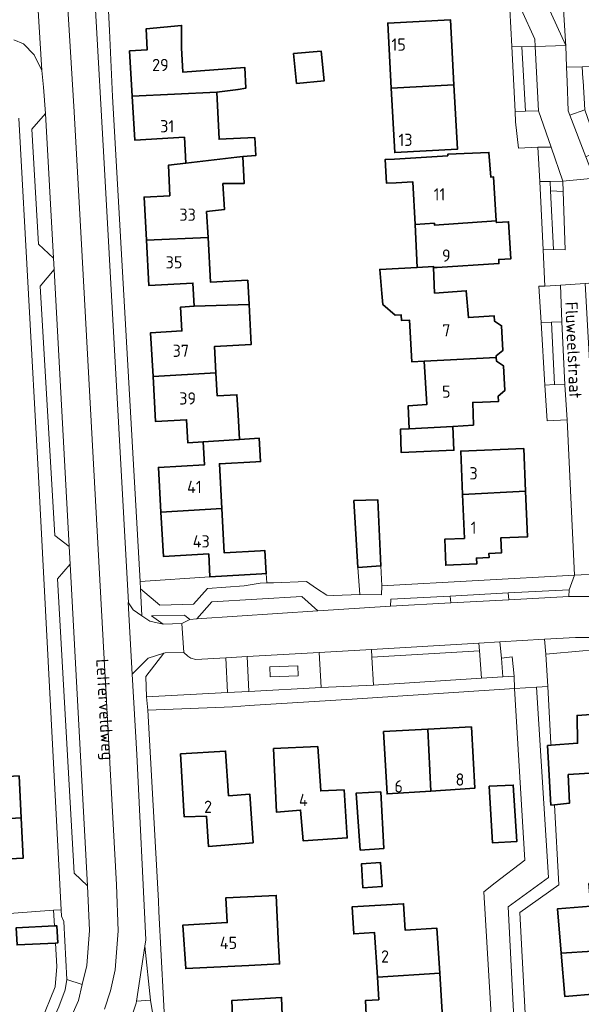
# Model space of a CAD drawing. Header units: metres. Extents: x 245598 to 248629, y 478632 to 481821.
# Tile 77 of 122: x 247523 to 247606, y 479626 to 479771. Entities that reach past the tile are written whole.
import ezdxf
from ezdxf.enums import TextEntityAlignment as Align

# ---------------------------------------------------------------- set-up
doc = ezdxf.new("R2010")
doc.units = ezdxf.units.M
for name, color, linetype, lineweight in [('B-XX-GR-GROENVOORZIENING-GV', 80, 'Continuous', 18), ('B-XX-OG-BEBOUWING-GV', 7, 'Continuous', 35), ('B-XX-OG-BEBOUWING-T18', 10, 'Continuous', 18), ('B-XX-OG-TERREIN_ERF-GV', 7, 'Continuous', 18), ('B-XX-OG-TOPOGRAFIE-T18', 10, 'Continuous', 18), ('B-XX-VH-VERHARDING_GESLOTEN-GV', 252, 'Continuous', 18), ('B-XX-VH-VERHARDING_OPEN-GV', 252, 'Continuous', 18)]:
    doc.layers.add(name, color=color, linetype=linetype, lineweight=lineweight)
doc.styles.add('NLCS-ISO-M-T18', font='NLCS-ISO.ttf', dxfattribs={"height": 1.8})

msp = doc.modelspace()

# ---------------------------------------------------------------- linework, layer by layer
at = {"layer": 'B-XX-GR-GROENVOORZIENING-GV'}
for points in [[(247597.644, 479757.213), (247599.563, 479757.275), (247599.063, 479766.738), (247597.091, 479766.687)], [(247603.675, 479763.675), (247603.753, 479761.57), (247603.913, 479757.275), (247604.159, 479756.636), (247606.33, 479757.403), (247606.08, 479761.657), (247606.058, 479762.032), (247605.948, 479763.741)], [(247603.161, 479745.43), (247601.327, 479745.489), (247601.725, 479736.875), (247603.438, 479736.813)], [(247601.875, 479717.063), (247603.413, 479717.012), (247602.988, 479726.263), (247601.463, 479726.225)], [(247558.895, 479689.229), (247551.279, 479688.804), (247541.014, 479688.1), (247541.075, 479687.025), (247543.925, 479684.6), (247548.862, 479684.775), (247550.9, 479687.063), (247556.325, 479687.463), (247558.675, 479687.875), (247559.643, 479687.881), (247559.555, 479689.258)], [(247586.58, 479685.962), (247577.862, 479685.5), (247577.813, 479684.5), (247586.656, 479684.972)], [(247595.164, 479685.427), (247603.988, 479685.899), (247604.038, 479686.887), (247595.091, 479686.413)], [(247544.388, 479681.812), (247547.162, 479681.925), (247548.325, 479682.525), (247547.558, 479683.141), (247542.692, 479683.071)], [(247544.52, 479677.582), (247541.862, 479674.125), (247541.963, 479671.163), (247553.875, 479671.775), (247553.625, 479676.887), (247549.225, 479676.625), (247548.487, 479676.812), (247548.037, 479677.137), (247547.425, 479677.663), (247544.688, 479677.637)], [(247567.612, 479672.5), (247567.325, 479677.687), (247556.737, 479677.075), (247557.013, 479671.937)], [(247591.175, 479673.9), (247590.852, 479677.928), (247575.054, 479676.959), (247575.288, 479672.887)], [(247594.125, 479676.812), (247594.325, 479674.113), (247595.962, 479674.213), (247595.675, 479677.012)], [(247560.136, 479674.073), (247564.259, 479674.218), (247564.206, 479675.726), (247560.083, 479675.581)], [(247560.136, 479674.073), (247560.083, 479675.581), (247564.206, 479675.726), (247564.259, 479674.218)], [(247508.275, 479637.125), (247509.791, 479622.446), (247509.838, 479621.988), (247510, 479621.3), (247512.713, 479622.062), (247514.238, 479618.812), (247514.488, 479618.287), (247492.988, 479608.375), (247498.012, 479599.525), (247514.799, 479610.606), (247513.994, 479611.975), (247516.617, 479613.911), (247523.016, 479618.636), (247526.425, 479623.323), (247528.556, 479628.522), (247528.811, 479631.505), (247528.599, 479634.974), (247522.947, 479634.704), (247522.827, 479637.214), (247528.445, 479637.483), (247528.304, 479639.787), (247508.236, 479638.303)], [(247529.424, 479639.87), (247528.304, 479639.787), (247528.445, 479637.483), (247528.81, 479637.5), (247528.93, 479634.99), (247528.599, 479634.974), (247528.811, 479631.505), (247528.556, 479628.522), (247526.425, 479623.323), (247523.016, 479618.636), (247516.617, 479613.911), (247513.994, 479611.975), (247514.799, 479610.606), (247521.287, 479614.888), (247524.125, 479617.675), (247525.988, 479620), (247527.838, 479622.925), (247529.1, 479625.575), (247530.013, 479628.075), (247530.275, 479629.625), (247529.8, 479638.125), (247529.475, 479638.9)], [(247541.7, 479634.525), (247540.475, 479626.437), (247542.525, 479626.575)]]:
    msp.add_lwpolyline(points, close=True, dxfattribs=at)
at = {"layer": 'B-XX-OG-BEBOUWING-GV'}
for points in [[(247555.413, 479760.401), (247555.412, 479760.413), (247556.563, 479760.6), (247556.388, 479763.637), (247547.288, 479762.959), (247547.077, 479766.514), (247547.125, 479769.812), (247541.9, 479769.312), (247542.046, 479766.215), (247539.477, 479766.063), (247539.872, 479759.421), (247552.272, 479760.027)], [(247577.916, 479760.617), (247587.123, 479761.078), (247586.602, 479770.648), (247577.397, 479770.148)], [(247563.975, 479761.3), (247568.05, 479761.666), (247567.612, 479766.038), (247563.575, 479765.675)], [(247555.237, 479750.475), (247556.112, 479750.575), (247557.999, 479750.676), (247557.869, 479753.339), (247552.612, 479753.082), (247552.272, 479760.027), (247539.872, 479759.421), (247540.257, 479752.945), (247547.538, 479753.377), (247547.725, 479749.564)], [(247587.123, 479761.078), (247577.916, 479760.617), (247578.432, 479751.124), (247587.637, 479751.624)], [(247584.265, 479740.473), (247593.342, 479741.097), (247592.935, 479747.542), (247592.527, 479747.516), (247592.263, 479751.163), (247586.205, 479750.874), (247586.215, 479750.671), (247578.394, 479750.177), (247577.005, 479750.095), (247577.216, 479746.615), (247578.615, 479746.67), (247581.107, 479746.828), (247581.425, 479740.538), (247584.248, 479740.736)], [(247541.951, 479738.26), (247551.008, 479738.649), (247550.796, 479742.449), (247553.425, 479742.775), (247553.188, 479746.575), (247556.325, 479746.6), (247556.112, 479750.575), (247555.237, 479750.475), (247547.725, 479749.564), (247545.188, 479749.262), (247545.386, 479744.796), (247541.597, 479744.584)], [(247593.342, 479741.097), (247584.265, 479740.473), (247584.248, 479740.736), (247581.425, 479740.538), (247581.742, 479734.26), (247584.125, 479734.388), (247584.131, 479734.217), (247584.658, 479734.25), (247593.738, 479734.824), (247593.7, 479735.424), (247595.499, 479735.537), (247595.158, 479740.954), (247593.358, 479740.841)], [(247551.008, 479738.649), (247541.951, 479738.26), (247542.324, 479731.585), (247548.775, 479731.945), (247548.966, 479728.542), (247557.028, 479728.825), (247556.829, 479732.376), (247551.375, 479732.072)], [(247584.251, 479730.478), (247584.131, 479734.217), (247584.125, 479734.388), (247581.742, 479734.26), (247576.225, 479733.963), (247576.538, 479730.438), (247576.681, 479728.794), (247578.482, 479727.26), (247579.365, 479727.301), (247579.397, 479726.471), (247580.584, 479726.526), (247580.939, 479720.355), (247582.771, 479720.46), (247593.345, 479721.037), (247593.334, 479721.246), (247594.297, 479722.027), (247594.114, 479725.682), (247593.078, 479726.36), (247593.041, 479727.12), (247589.242, 479726.888), (247588.919, 479730.818)], [(247542.923, 479718.229), (247552.157, 479718.759), (247551.941, 479722.625), (247557.358, 479722.929), (247557.028, 479728.825), (247548.966, 479728.542), (247546.969, 479728.431), (247547.165, 479724.914), (247542.564, 479724.657)], [(247590.009, 479711.069), (247589.873, 479714.412), (247591.309, 479714.47), (247593.67, 479714.566), (247593.631, 479715.335), (247594.592, 479716.144), (247594.41, 479719.779), (247593.374, 479720.466), (247593.345, 479721.037), (247582.771, 479720.46), (247583.137, 479714.097), (247580.397, 479713.906), (247580.531, 479710.544), (247586.982, 479710.901)], [(247550.286, 479708.601), (247555.617, 479708.978), (247555.415, 479712.614), (247555.253, 479715.538), (247552.346, 479715.377), (247552.157, 479718.759), (247542.923, 479718.229), (247543.293, 479711.606), (247547.852, 479711.859), (247548.041, 479708.476)], [(247580.531, 479710.544), (247579.262, 479710.463), (247579.363, 479707.063), (247587.126, 479707.38), (247586.982, 479710.901)], [(247558.017, 479705.69), (247558.718, 479705.729), (247558.527, 479709.14), (247557.826, 479709.101), (247555.617, 479708.978), (247550.286, 479708.601), (247550.474, 479705.231), (247543.719, 479704.854), (247544.087, 479698.264), (247553.028, 479698.84), (247552.662, 479705.391)], [(247588.392, 479700.893), (247597.634, 479701.361), (247597.378, 479707.634), (247593.925, 479707.494), (247591.596, 479707.399), (247588.132, 479707.258)], [(247597.634, 479701.361), (247588.392, 479700.893), (247588.656, 479694.419), (247585.77, 479694.301), (247585.925, 479690.5), (247590.469, 479690.686), (247590.434, 479691.529), (247592.275, 479691.604), (247592.25, 479692.218), (247594.099, 479692.293), (247594.009, 479694.494), (247597.908, 479694.653)], [(247573.013, 479690.175), (247576.4, 479690.4), (247575.962, 479700.1), (247572.425, 479700)], [(247551.279, 479688.804), (247558.895, 479689.229), (247559.555, 479689.258), (247559.365, 479692.643), (247558.706, 479692.606), (247553.392, 479692.31), (247553.028, 479698.84), (247544.087, 479698.264), (247544.448, 479691.788), (247551.092, 479692.159)], [(247601.389, 479664.039), (247600.883, 479664.001), (247601.357, 479655.235), (247601.873, 479655.29), (247604.119, 479655.528), (247603.916, 479659.719), (247612.661, 479660.271), (247612.16, 479668.89), (247605.2, 479668.416), (247605.295, 479664.329)], [(247583.722, 479657.315), (247583.262, 479666.397), (247576.781, 479666.051), (247577.31, 479656.893)], [(247583.262, 479666.397), (247583.722, 479657.315), (247590.208, 479657.741), (247589.7, 479666.74)], [(247546.948, 479662.792), (247547.478, 479653.528), (247550.749, 479653.608), (247551.063, 479649.171), (247557.616, 479649.703), (247557.162, 479656.845), (247554.018, 479656.608), (247553.574, 479663.184)], [(247560.607, 479663.566), (247561.033, 479654.229), (247564.601, 479654.51), (247564.952, 479650.003), (247571.454, 479650.41), (247570.984, 479657.463), (247567.555, 479657.327), (247567.112, 479663.832)], [(247515.474, 479655.93), (247512.244, 479655.763), (247512.401, 479652.716), (247523.551, 479653.388), (247523.233, 479659.537), (247518.13, 479659.271), (247515.287, 479659.142)], [(247576.362, 479657.175), (247572.775, 479657), (247573.362, 479648.638), (247576.825, 479648.875)], [(247592.275, 479658.011), (247592.763, 479649.713), (247596.338, 479649.875), (247595.837, 479658.187), (247592.295, 479658.012)], [(247510.266, 479652.571), (247510.434, 479650.861), (247506.222, 479650.685), (247504.471, 479650.609), (247504.59, 479646.926), (247509.306, 479647.224), (247509.225, 479648.757), (247510.459, 479648.834), (247510.442, 479649.165), (247514.127, 479649.356), (247514.391, 479644.263), (247519.074, 479644.505), (247518.936, 479647.191), (247523.859, 479647.446), (247523.551, 479653.388), (247512.401, 479652.716), (247512.403, 479652.681)], [(247573.749, 479643.102), (247576.569, 479643.279), (247576.349, 479646.787), (247573.529, 479646.609)], [(247622.638, 479644.675), (247619.925, 479644.537), (247615.175, 479644.325), (247614.432, 479644.321), (247606.942, 479643.719), (247607.208, 479640.414), (247602.348, 479640.022), (247602.876, 479633.468), (247612.167, 479634.087), (247611.853, 479637.984), (247615.513, 479638.125), (247615.337, 479640.925), (247622.638, 479641.311), (247622.663, 479641.312), (247622.413, 479644.638)], [(247556.987, 479631.692), (247561.5, 479631.916), (247561.318, 479635.58), (247561.019, 479641.981), (247553.597, 479641.592), (247553.825, 479637.968), (247547.304, 479637.614), (247547.727, 479631.232)], [(247575.868, 479629.974), (247585.025, 479630.556), (247584.621, 479637.139), (247579.961, 479636.852), (247579.723, 479640.745), (247572.162, 479640.281), (247572.406, 479636.317), (247575.467, 479636.504)], [(247528.599, 479634.974), (247528.93, 479634.99), (247528.81, 479637.5), (247528.445, 479637.483), (247522.827, 479637.214), (247522.947, 479634.704)], [(247615.804, 479624.625), (247616.3, 479624.665), (247616.015, 479630.748), (247612.454, 479630.524), (247612.167, 479634.087), (247602.876, 479633.468), (247603.387, 479627.126), (247608.046, 479627.5), (247608.311, 479624.209), (247610.091, 479624.353)], [(247585.025, 479630.556), (247575.868, 479629.974), (247576.073, 479626.629), (247574.106, 479626.507), (247574.297, 479623.414), (247573.194, 479623.346), (247573.376, 479620.375), (247580.86, 479620.833), (247580.685, 479623.682), (247585.429, 479623.974)], [(247548.082, 479622.797), (247548.243, 479616.252), (247557.732, 479616.804), (247557.505, 479620.286), (247562.046, 479620.568), (247561.8, 479626.988), (247554.502, 479626.547), (247554.657, 479623.135)]]:
    msp.add_lwpolyline(points, close=True, dxfattribs=at)
at = {"layer": 'B-XX-OG-TERREIN_ERF-GV'}
for points in [[(247535.763, 479784.562), (247536.513, 479769.062), (247536.987, 479759.363), (247541.014, 479688.1), (247551.279, 479688.804), (247551.092, 479692.159), (247544.448, 479691.788), (247544.087, 479698.264), (247543.719, 479704.854), (247550.474, 479705.231), (247550.286, 479708.601), (247548.041, 479708.476), (247547.852, 479711.859), (247543.293, 479711.606), (247542.923, 479718.229), (247542.564, 479724.657), (247547.165, 479724.914), (247546.969, 479728.431), (247548.966, 479728.542), (247548.775, 479731.945), (247542.324, 479731.585), (247541.951, 479738.26), (247541.597, 479744.584), (247545.386, 479744.796), (247545.188, 479749.262), (247547.725, 479749.564), (247547.538, 479753.377), (247540.257, 479752.945), (247539.872, 479759.421), (247539.477, 479766.063), (247542.046, 479766.215), (247541.9, 479769.312), (247547.125, 479769.812), (247547.077, 479766.514), (247547.288, 479762.959), (247556.388, 479763.637), (247556.563, 479760.6), (247555.412, 479760.413), (247555.413, 479760.401), (247552.272, 479760.027), (247552.612, 479753.082), (247557.869, 479753.339), (247557.999, 479750.676), (247556.112, 479750.575), (247556.325, 479746.6), (247553.188, 479746.575), (247553.425, 479742.775), (247550.796, 479742.449), (247551.008, 479738.649), (247551.375, 479732.072), (247556.829, 479732.376), (247557.028, 479728.825), (247557.358, 479722.929), (247551.941, 479722.625), (247552.157, 479718.759), (247552.346, 479715.377), (247555.253, 479715.538), (247555.415, 479712.614), (247555.617, 479708.978), (247557.826, 479709.101), (247558.527, 479709.14), (247558.718, 479705.729), (247558.017, 479705.69), (247552.662, 479705.391), (247553.028, 479698.84), (247553.392, 479692.31), (247558.706, 479692.606), (247559.365, 479692.643), (247559.555, 479689.258), (247559.643, 479687.881), (247560.612, 479687.887), (247565.475, 479688.088), (247566.938, 479687.063), (247568.462, 479686.088), (247569.413, 479686.038), (247573.29, 479686.175), (247573.013, 479690.175), (247572.425, 479700), (247575.962, 479700.1), (247576.4, 479690.4), (247576.513, 479687.475), (247604.837, 479689.038), (247603.775, 479711.875), (247600.8, 479711.7), (247600.485, 479716.944), (247599.931, 479726.178), (247599.613, 479731.487), (247600.475, 479731.487), (247600.21, 479736.841), (247599.714, 479746.869), (247599.463, 479751.937), (247596.612, 479751.788), (247596.188, 479755.637), (247596.107, 479757.189), (247595.612, 479766.699), (247595.325, 479772.225)], [(247602.512, 479783.287), (247603.525, 479767.463), (247603.563, 479766.863), (247603.675, 479763.675), (247605.948, 479763.741), (247615.638, 479764.025), (247615.423, 479766.679), (247608.058, 479766.253), (247607.653, 479773.266)], [(247508.236, 479638.303), (247528.304, 479639.787), (247529.424, 479639.87), (247526.037, 479704.475), (247523.213, 479756.2)], [(247606.075, 479677.9), (247600.625, 479677.437), (247600.9, 479672.675), (247600.9, 479672.663), (247601.375, 479664.288), (247601.389, 479664.039), (247605.295, 479664.329), (247605.2, 479668.416), (247612.16, 479668.89)], [(247592.664, 479622.762), (247591.5, 479642.5), (247593.188, 479643.8), (247597.525, 479647.162), (247596.013, 479672.363), (247572.188, 479670.825), (247557.025, 479669.863), (247554.588, 479669.7), (247542.175, 479669.175), (247543.7, 479641.162), (247543.787, 479639.625), (247544.463, 479626.662), (247544.662, 479622.925)], [(247612.661, 479660.271), (247603.916, 479659.719), (247604.119, 479655.528), (247601.873, 479655.29), (247602.525, 479643.525), (247596.787, 479639.437), (247599.672, 479584.76)], [(247608.046, 479627.5), (247603.387, 479627.126), (247602.876, 479633.468), (247602.348, 479640.022), (247607.208, 479640.414)]]:
    msp.add_lwpolyline(points, dxfattribs=at)
for points in [[(247577.916, 479760.617), (247577.397, 479770.148), (247586.602, 479770.648), (247587.123, 479761.078), (247587.637, 479751.624), (247578.432, 479751.124)], [(247568.05, 479761.666), (247563.975, 479761.3), (247563.575, 479765.675), (247567.612, 479766.038)], [(247584.658, 479734.25), (247584.131, 479734.217), (247584.251, 479730.478), (247588.919, 479730.818), (247589.242, 479726.888), (247593.041, 479727.12), (247593.078, 479726.36), (247594.114, 479725.682), (247594.297, 479722.027), (247593.334, 479721.246), (247593.345, 479721.037), (247593.374, 479720.466), (247594.41, 479719.779), (247594.592, 479716.144), (247593.631, 479715.335), (247593.67, 479714.566), (247591.309, 479714.47), (247589.873, 479714.412), (247590.009, 479711.069), (247586.982, 479710.901), (247587.126, 479707.38), (247579.363, 479707.063), (247579.262, 479710.463), (247580.531, 479710.544), (247580.397, 479713.906), (247583.137, 479714.097), (247582.771, 479720.46), (247580.939, 479720.355), (247580.584, 479726.526), (247579.397, 479726.471), (247579.365, 479727.301), (247578.482, 479727.26), (247576.681, 479728.794), (247576.538, 479730.438), (247576.225, 479733.963), (247581.742, 479734.26), (247581.425, 479740.538), (247581.107, 479746.828), (247578.615, 479746.67), (247577.216, 479746.615), (247577.005, 479750.095), (247578.394, 479750.177), (247586.215, 479750.671), (247586.205, 479750.874), (247592.263, 479751.163), (247592.527, 479747.516), (247592.935, 479747.542), (247593.342, 479741.097), (247593.358, 479740.841), (247595.158, 479740.954), (247595.499, 479735.537), (247593.7, 479735.424), (247593.738, 479734.824)], [(247588.392, 479700.893), (247588.132, 479707.258), (247591.596, 479707.399), (247593.925, 479707.494), (247597.378, 479707.634), (247597.634, 479701.361), (247597.908, 479694.653), (247594.009, 479694.494), (247594.099, 479692.293), (247592.25, 479692.218), (247592.275, 479691.604), (247590.434, 479691.529), (247590.469, 479690.686), (247585.925, 479690.5), (247585.77, 479694.301), (247588.656, 479694.419)], [(247583.722, 479657.315), (247577.31, 479656.893), (247576.781, 479666.051), (247583.262, 479666.397), (247589.7, 479666.74), (247590.208, 479657.741)], [(247546.948, 479662.792), (247553.574, 479663.184), (247554.018, 479656.608), (247557.162, 479656.845), (247557.616, 479649.703), (247551.063, 479649.171), (247550.749, 479653.608), (247547.478, 479653.528)], [(247560.607, 479663.566), (247567.112, 479663.832), (247567.555, 479657.327), (247570.984, 479657.463), (247571.454, 479650.41), (247564.952, 479650.003), (247564.601, 479654.51), (247561.033, 479654.229)], [(247518.936, 479647.191), (247519.074, 479644.505), (247514.391, 479644.263), (247514.127, 479649.356), (247510.442, 479649.165), (247510.459, 479648.834), (247509.225, 479648.757), (247509.306, 479647.224), (247504.59, 479646.926), (247504.471, 479650.609), (247504.361, 479653.996), (247506.025, 479654.062), (247510.188, 479654.087), (247510.266, 479652.571), (247512.403, 479652.681), (247512.401, 479652.716), (247512.244, 479655.763), (247515.474, 479655.93), (247515.287, 479659.142), (247518.13, 479659.271), (247523.233, 479659.537), (247523.551, 479653.388), (247523.859, 479647.446)], [(247576.362, 479657.175), (247576.825, 479648.875), (247573.362, 479648.638), (247572.775, 479657)], [(247592.295, 479658.012), (247595.837, 479658.187), (247596.338, 479649.875), (247592.763, 479649.713), (247592.275, 479658.011)], [(247573.749, 479643.102), (247573.529, 479646.609), (247576.349, 479646.787), (247576.569, 479643.279)], [(247561.318, 479635.58), (247561.5, 479631.916), (247556.987, 479631.692), (247547.727, 479631.232), (247547.304, 479637.614), (247553.825, 479637.968), (247553.597, 479641.592), (247561.019, 479641.981)], [(247575.868, 479629.974), (247575.467, 479636.504), (247572.406, 479636.317), (247572.162, 479640.281), (247579.723, 479640.745), (247579.961, 479636.852), (247584.621, 479637.139), (247585.025, 479630.556), (247585.429, 479623.974), (247580.685, 479623.682), (247580.86, 479620.833), (247573.376, 479620.375), (247573.194, 479623.346), (247574.297, 479623.414), (247574.106, 479626.507), (247576.073, 479626.629)], [(247548.082, 479622.797), (247554.657, 479623.135), (247554.502, 479626.547), (247561.8, 479626.988), (247562.046, 479620.568), (247557.505, 479620.286), (247557.732, 479616.804), (247548.243, 479616.252)]]:
    msp.add_lwpolyline(points, close=True, dxfattribs=at)
at = {"layer": 'B-XX-VH-VERHARDING_GESLOTEN-GV'}
for points in [[(247539.296, 479622.812), (247540.425, 479626.125), (247540.475, 479626.437), (247541.7, 479634.525), (247541.838, 479635.463), (247540.525, 479662.663), (247539.869, 479674.506), (247539.287, 479685.025), (247539.313, 479684.988), (247535.775, 479748.675), (247531.513, 479824.287), (247531.513, 479824.3), (247529.512, 479859.513), (247529.512, 479859.525), (247527.525, 479894.263)], [(247535.8, 479625.27), (247536.663, 479627.932), (247537.379, 479631.021), (247537.809, 479636.76), (247537.55, 479643.537), (247532.509, 479735.869), (247531.347, 479757.107), (247527.046, 479827.537), (247524.908, 479865.75), (247522.855, 479894.024)], [(247522.855, 479894.024), (247524.908, 479865.75), (247527.046, 479827.537), (247531.347, 479757.107), (247532.509, 479735.869), (247537.55, 479643.537), (247537.809, 479636.76), (247537.379, 479631.021), (247536.663, 479627.932), (247535.8, 479625.27)], [(247522.9, 479825.425), (247523.816, 479809.599), (247524.132, 479804.149), (247525.225, 479785.275), (247525.438, 479781.744), (247525.985, 479772.804), (247526.575, 479763.175), (247526.825, 479760.725), (247527.113, 479756.875), (247528.275, 479735.637), (247528.375, 479733.938), (247530.588, 479693.225), (247530.725, 479690.625), (247533.313, 479643.375), (247533.563, 479636.838), (247533.175, 479631.662), (247532.532, 479628.889), (247531.987, 479626.537), (247530.275, 479622.638)], [(247522.47, 479767.676), (247523.912, 479767.1), (247525.475, 479765.475), (247526.575, 479763.175), (247525.985, 479772.804), (247204.018, 479753.64)], [(247608.975, 479685.875), (247604.012, 479685.9), (247603.988, 479685.899), (247595.164, 479685.427), (247586.656, 479684.972), (247577.813, 479684.5), (247567.138, 479683.788), (247549.331, 479682.593), (247548.325, 479682.525), (247547.162, 479681.925), (247547.425, 479677.663), (247548.037, 479677.137), (247548.487, 479676.812), (247549.225, 479676.625), (247553.625, 479676.887), (247556.737, 479677.075), (247567.325, 479677.687), (247574.987, 479678.125), (247590.762, 479679.045), (247593.877, 479679.227), (247600.415, 479679.608), (247604.988, 479679.875), (247609.387, 479679.863)]]:
    msp.add_lwpolyline(points, dxfattribs=at)
at = {"layer": 'B-XX-VH-VERHARDING_OPEN-GV'}
for points in [[(247541.075, 479687.025), (247541.014, 479688.1), (247536.987, 479759.363), (247536.513, 479769.062), (247535.763, 479784.562), (247534.685, 479806.8), (247534.588, 479808.812), (247534.287, 479812.475), (247533.925, 479814.125), (247534.112, 479814.412), (247533.763, 479818.825), (247533.7, 479819.562), (247533.425, 479822.3), (247533.685, 479823.247), (247531.513, 479824.287), (247535.775, 479748.675), (247539.313, 479684.988), (247540.025, 479683.913), (247541.298, 479683.044)], [(247597.013, 479772.216), (247599, 479767.788), (247599.063, 479766.738), (247603.563, 479766.863), (247596.175, 479783.088), (247594.675, 479810.5), (247594.688, 479810.513), (247595.248, 479811.101), (247599.975, 479816.075), (247590.9, 479813.787), (247592.775, 479781.663)], [(247596.175, 479783.088), (247603.563, 479766.863), (247603.525, 479767.463), (247602.512, 479783.287), (247602.512, 479783.3), (247597.977, 479783.088)], [(247597.013, 479772.216), (247595.325, 479772.225), (247595.612, 479766.699), (247597.091, 479766.687), (247599.063, 479766.738), (247599, 479767.788)], [(247597.091, 479766.687), (247595.612, 479766.699), (247596.107, 479757.189), (247597.644, 479757.213)], [(247599.063, 479766.738), (247599.563, 479757.275), (247601.4, 479751.913), (247603.113, 479746.925), (247607.725, 479747.362), (247606.516, 479750.505), (247604.159, 479756.636), (247603.913, 479757.275), (247603.753, 479761.57), (247603.675, 479763.675), (247603.563, 479766.863)], [(247528.275, 479735.637), (247527.113, 479756.875), (247525.125, 479754.575), (247526.088, 479737.688)], [(247599.563, 479757.275), (247597.644, 479757.213), (247596.107, 479757.189), (247596.188, 479755.637), (247596.612, 479751.788), (247599.463, 479751.937), (247601.4, 479751.913)], [(247607.751, 479751.07), (247608.455, 479751.392), (247606.33, 479757.403), (247604.159, 479756.636), (247606.516, 479750.505)], [(247601.262, 479746.887), (247603.113, 479746.925), (247601.4, 479751.913), (247599.463, 479751.937), (247599.714, 479746.869)], [(247601.327, 479745.489), (247601.262, 479746.887), (247599.714, 479746.869), (247600.21, 479736.841), (247601.725, 479736.875)], [(247612.425, 479740.762), (247608.038, 479740.525), (247607.887, 479743.563), (247607.725, 479746.825), (247607.725, 479747.362), (247603.113, 479746.925), (247603.161, 479745.43), (247603.438, 479736.813), (247601.725, 479736.875), (247600.21, 479736.841), (247600.475, 479731.487), (247602.787, 479731.644), (247606.387, 479731.888), (247613.072, 479732.455), (247613, 479734.325), (247612.837, 479736.262)], [(247603.161, 479745.43), (247603.113, 479746.925), (247601.262, 479746.887), (247601.327, 479745.489)], [(247530.588, 479693.225), (247528.375, 479733.938), (247526.338, 479731.5), (247528.475, 479694.862)], [(247602.988, 479726.263), (247602.787, 479731.644), (247600.475, 479731.487), (247599.613, 479731.487), (247599.931, 479726.178), (247601.463, 479726.225)], [(247602.787, 479731.644), (247602.988, 479726.263), (247603.413, 479717.012), (247603.775, 479711.875), (247604.837, 479689.038), (247608.786, 479689.215), (247608.635, 479691.891), (247608.1, 479701.371), (247607.762, 479707.362), (247606.387, 479731.888)], [(247600.485, 479716.944), (247601.875, 479717.063), (247601.463, 479726.225), (247599.931, 479726.178)], [(247601.875, 479717.063), (247600.485, 479716.944), (247600.8, 479711.7), (247603.775, 479711.875), (247603.413, 479717.012)], [(247533.313, 479643.375), (247530.725, 479690.625), (247528.875, 479688.512), (247531.325, 479645.263)], [(247576.4, 479690.4), (247573.013, 479690.175), (247573.29, 479686.175), (247576.481, 479686.159), (247576.513, 479687.475)], [(247559.643, 479687.881), (247558.675, 479687.875), (247556.325, 479687.463), (247550.9, 479687.063), (247548.862, 479684.775), (247543.925, 479684.6), (247541.075, 479687.025), (247541.298, 479683.044), (247542.425, 479682.275), (247544.388, 479681.812), (247542.692, 479683.071), (247547.558, 479683.141), (247548.325, 479682.525), (247549.331, 479682.593), (247551.575, 479685.088), (247564.775, 479685.875), (247567.138, 479683.788), (247577.813, 479684.5), (247577.862, 479685.5), (247586.58, 479685.962), (247595.091, 479686.413), (247604.038, 479686.887), (247604.837, 479689.038), (247576.513, 479687.475), (247576.481, 479686.159), (247573.29, 479686.175), (247569.413, 479686.038), (247568.462, 479686.088), (247566.938, 479687.063), (247565.475, 479688.088), (247560.612, 479687.887)], [(247604.038, 479686.887), (247603.988, 479685.899), (247604.012, 479685.9), (247608.975, 479685.875), (247608.974, 479685.9), (247608.786, 479689.215), (247604.837, 479689.038)], [(247595.164, 479685.427), (247595.091, 479686.413), (247586.58, 479685.962), (247586.656, 479684.972)], [(247539.869, 479674.506), (247542.213, 479676.825), (247544.52, 479677.582), (247544.688, 479677.637), (247547.425, 479677.663), (247547.162, 479681.925), (247544.388, 479681.812), (247542.425, 479682.275), (247541.298, 479683.044), (247540.025, 479683.913), (247539.313, 479684.988), (247539.287, 479685.025)], [(247549.331, 479682.593), (247567.138, 479683.788), (247564.775, 479685.875), (247551.575, 479685.088)], [(247574.987, 479678.125), (247575.054, 479676.959), (247590.852, 479677.928), (247590.762, 479679.045)], [(247590.852, 479677.928), (247591.175, 479673.9), (247594.325, 479674.113), (247594.125, 479676.812), (247593.877, 479679.227), (247590.762, 479679.045)], [(247596.013, 479672.363), (247599.238, 479672.575), (247600.9, 479672.675), (247600.625, 479677.437), (247600.415, 479679.608), (247593.877, 479679.227), (247594.125, 479676.812), (247595.675, 479677.012), (247595.962, 479674.213)], [(247622.125, 479673.238), (247624.212, 479672.012), (247624.142, 479674.408), (247620.737, 479676.375), (247617.563, 479677.925), (247614.938, 479678.838), (247612.138, 479679.562), (247609.387, 479679.863), (247604.988, 479679.875), (247600.415, 479679.608), (247600.625, 479677.437), (247606.075, 479677.9), (247608.375, 479677.975), (247611.475, 479677.675), (247613.837, 479677.175), (247616.925, 479676.175), (247619.087, 479675.213), (247620.962, 479673.963)], [(247543.7, 479641.162), (247542.175, 479669.175), (247541.963, 479671.163), (247541.862, 479674.125), (247544.52, 479677.582), (247542.213, 479676.825), (247539.869, 479674.506), (247540.525, 479662.663), (247541.838, 479635.463), (247541.7, 479634.525), (247542.525, 479626.575), (247543.112, 479622.975), (247544.662, 479622.925), (247544.463, 479626.662), (247543.787, 479639.625)], [(247567.325, 479677.687), (247567.612, 479672.5), (247575.288, 479672.887), (247575.054, 479676.959), (247574.987, 479678.125)], [(247557.013, 479671.937), (247556.737, 479677.075), (247553.625, 479676.887), (247553.875, 479671.775)], [(247572.188, 479670.825), (247596.013, 479672.363), (247595.962, 479674.213), (247594.325, 479674.113), (247591.175, 479673.9), (247575.288, 479672.887), (247567.612, 479672.5), (247557.013, 479671.937), (247553.875, 479671.775), (247541.963, 479671.163), (247542.175, 479669.175), (247554.588, 479669.7), (247557.025, 479669.863)], [(247595.975, 479622.953), (247595.075, 479640.3), (247601.025, 479644.613), (247599.238, 479672.575), (247596.013, 479672.363), (247597.525, 479647.162), (247593.188, 479643.8), (247591.5, 479642.5), (247592.664, 479622.762)], [(247599.238, 479672.575), (247601.025, 479644.613), (247595.075, 479640.3), (247595.975, 479622.953), (247596.388, 479614.975), (247597.96, 479584.67), (247599.672, 479584.76), (247596.787, 479639.437), (247602.525, 479643.525), (247601.873, 479655.29), (247601.357, 479655.235), (247600.883, 479664.001), (247601.389, 479664.039), (247601.375, 479664.288), (247600.9, 479672.663), (247600.9, 479672.675)]]:
    msp.add_lwpolyline(points, close=True, dxfattribs=at)
for points in [[(247523.213, 479756.2), (247526.037, 479704.475), (247529.424, 479639.87), (247529.475, 479638.9), (247529.8, 479638.125), (247530.275, 479629.625), (247532.532, 479628.889), (247533.175, 479631.662), (247533.563, 479636.838), (247533.313, 479643.375), (247531.325, 479645.263), (247528.875, 479688.512), (247530.725, 479690.625), (247530.588, 479693.225), (247528.475, 479694.862), (247526.338, 479731.5), (247528.375, 479733.938), (247528.275, 479735.637), (247526.088, 479737.688), (247525.125, 479754.575), (247527.113, 479756.875), (247526.825, 479760.725), (247526.575, 479763.175), (247525.475, 479765.475), (247523.912, 479767.1), (247522.47, 479767.676)], [(247530.275, 479622.638), (247531.987, 479626.537), (247532.532, 479628.889), (247530.275, 479629.625), (247530.013, 479628.075), (247529.1, 479625.575)], [(247543.112, 479622.975), (247542.525, 479626.575), (247540.475, 479626.437), (247540.425, 479626.125), (247539.296, 479622.812)]]:
    msp.add_lwpolyline(points, dxfattribs=at)

# ---------------------------------------------------------------- texts
at = {"layer": 'B-XX-OG-BEBOUWING-T18', "style": 'NLCS-ISO-M-T18'}
for s, p in [('15', (247579, 479767)), ('29', (247544, 479764)), ('31', (247545, 479755)), ('13', (247580, 479753)), ('11', (247585, 479745)), ('33', (247548, 479742)), ('9', (247586, 479736)), ('35', (247546, 479735)), ('7', (247586, 479725)), ('37', (247547, 479722)), ('5', (247586, 479716)), ('39', (247548, 479715)), ('3', (247590, 479704)), ('41', (247549, 479702)), ('1', (247590, 479696)), ('43', (247550, 479694)), ('8', (247588, 479659)), ('6', (247579, 479658)), ('2', (247551, 479655)), ('4', (247565, 479656)), ('45', (247554, 479635)), ('2', (247577, 479633))]:
    msp.add_text(s, height=1.8, dxfattribs=at).set_placement(p, align=Align.MIDDLE_CENTER)
at = {"layer": 'B-XX-OG-TOPOGRAFIE-T18', "style": 'NLCS-ISO-M-T18'}
for s, rotation, p in [('Fluweelstraat', 272.5, (247604.676, 479722.113)), ('Letterveldweg', 273.3, (247535.885, 479669.291))]:
    msp.add_text(s, height=1.8, rotation=rotation, dxfattribs=at).set_placement(p, align=Align.MIDDLE_CENTER)

doc.saveas('drawing.dxf')
